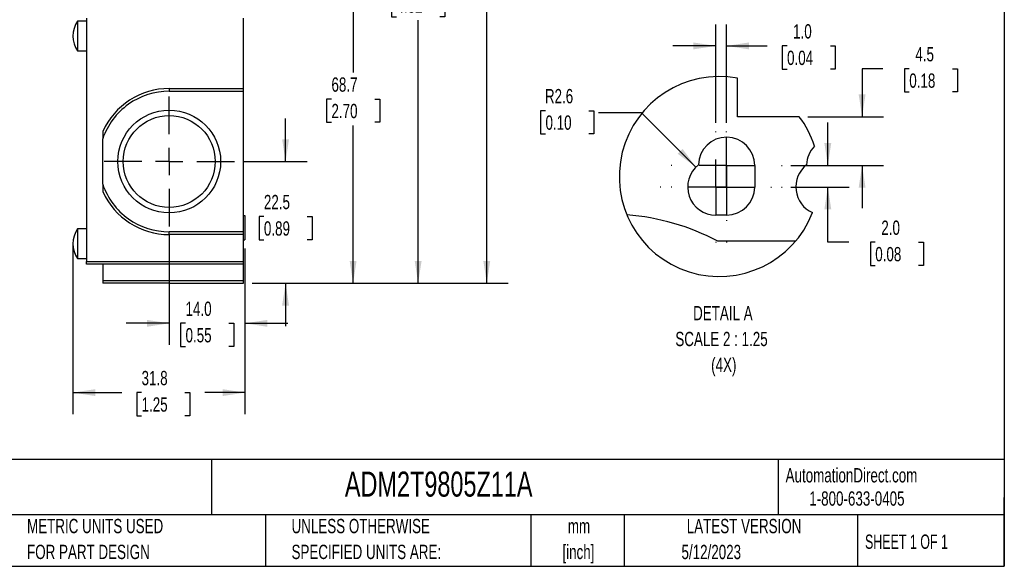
# Model space of a CAD drawing. Header units: millimetres. Extents: x 8 to 341, y 8 to 262.
# Tile 2 of 3: x 159 to 341, y 8 to 109. Entities that reach past the tile are written whole.
import ezdxf

# ---------------------------------------------------------------- set-up
doc = ezdxf.new("R2010")
doc.units = ezdxf.units.MM
doc.header["$LTSCALE"] = 1.25
doc.linetypes.add('CENTERX2', pattern=[20.32, 12.7, -2.54, 2.54, -2.54])
doc.layers.add('CENTER', color=40, linetype='CENTERX2')
doc.layers.add('SLD-DEFPOINTS', color=7, linetype='Continuous')
doc.layers.add('DIMENSIONS', color=140, linetype='Continuous', lineweight=25)
doc.layers.add('TEXT', color=140, linetype='Continuous', lineweight=25)
doc.styles.add('SLDTEXTSTYLE0', font='TXT', dxfattribs={"width": 0.7})
doc.styles.add('SLDTEXTSTYLE1', font='TXT', dxfattribs={"width": 0.65})
doc.dimstyles.new('SLDDIMSTYLE0', dxfattribs={"dimtxt": 2.69751, "dimasz": 4.1275, "dimexe": 0, "dimexo": 0.0625, "dimgap": 0.674377, "dimtad": 0, "dimtih": 1, "dimtoh": 1, "dimrnd": 1e-09, "dimzin": 12, "dimdsep": 46, "dimtxsty": 'SLDTEXTSTYLE0', "dimsah": 1, "dimcen": 0.09, "dimadec": 0, "dimazin": 3, "dimtfac": 1, "dimtofl": 0, "dimtmove": 0, "dimatfit": 3, "dimfxl": 0, "dimfrac": 2, "dimtolj": 1, "dimtzin": 12, "dimarcsym": 0})
doc.dimstyles.new('SLDDIMSTYLE1', dxfattribs={"dimtxt": 2.69751, "dimasz": 4.1275, "dimexe": 0, "dimexo": 0.0625, "dimgap": 0.674377, "dimtad": 0, "dimtih": 1, "dimtoh": 1, "dimrnd": 1e-09, "dimzin": 4, "dimdsep": 46, "dimtxsty": 'SLDTEXTSTYLE0', "dimsah": 1, "dimcen": 0.09, "dimadec": 0, "dimazin": 1, "dimtfac": 1, "dimtofl": 0, "dimtmove": 0, "dimatfit": 3, "dimfxl": 0, "dimfrac": 2, "dimtolj": 1, "dimtzin": 12, "dimarcsym": 0})
doc.dimstyles.new('SLDDIMSTYLE4', dxfattribs={"dimtxt": 2.69751, "dimasz": 4.1275, "dimexe": 0, "dimexo": 0.0625, "dimgap": 0.674377, "dimtad": 0, "dimtih": 1, "dimtoh": 1, "dimrnd": 1e-09, "dimzin": 12, "dimdsep": 46, "dimtxsty": 'SLDTEXTSTYLE0', "dimsah": 1, "dimcen": 0.09, "dimadec": 0, "dimazin": 3, "dimtfac": 1, "dimtmove": 0, "dimatfit": 0, "dimfxl": 0, "dimfrac": 2, "dimtolj": 1, "dimtzin": 12, "dimarcsym": 0})
doc.dimstyles.new('SLDDIMSTYLE5', dxfattribs={"dimtxt": 2.69751, "dimasz": 4.1275, "dimexe": 0, "dimexo": 0.0625, "dimgap": 0.674377, "dimtad": 0, "dimtih": 1, "dimtoh": 1, "dimrnd": 1e-09, "dimzin": 4, "dimdsep": 46, "dimtxsty": 'SLDTEXTSTYLE0', "dimsah": 1, "dimcen": 0.09, "dimadec": 0, "dimazin": 1, "dimtfac": 1, "dimtmove": 0, "dimatfit": 0, "dimfxl": 0, "dimfrac": 2, "dimtolj": 1, "dimtzin": 12, "dimarcsym": 0})
doc.dimstyles.new('SLDDIMSTYLE6', dxfattribs={"dimtxt": 2.69751, "dimasz": 4.1275, "dimexe": 0, "dimexo": 0.0625, "dimgap": 0.674377, "dimtad": 0, "dimtih": 1, "dimtoh": 1, "dimlfac": 0.5, "dimrnd": 1e-09, "dimzin": 4, "dimdsep": 46, "dimtxsty": 'SLDTEXTSTYLE0', "dimsah": 1, "dimcen": 0.09, "dimadec": 0, "dimazin": 1, "dimtfac": 1, "dimtmove": 0, "dimatfit": 0, "dimfxl": 0, "dimfrac": 2, "dimtolj": 1, "dimtzin": 12, "dimarcsym": 0})
doc.dimstyles.new('SLDDIMSTYLE7', dxfattribs={"dimtxt": 2.69751, "dimasz": 4.1275, "dimexe": 0, "dimexo": 0.0625, "dimgap": 0.674377, "dimtad": 0, "dimtih": 1, "dimtoh": 1, "dimlfac": 0.5, "dimrnd": 1e-09, "dimzin": 12, "dimdsep": 46, "dimtxsty": 'SLDTEXTSTYLE0', "dimsah": 1, "dimcen": 0.09, "dimadec": 0, "dimazin": 3, "dimtfac": 1, "dimtmove": 0, "dimatfit": 0, "dimfxl": 0, "dimfrac": 2, "dimtolj": 1, "dimtzin": 12, "dimarcsym": 0})
doc.dimstyles.new('SLDDIMSTYLE8', dxfattribs={"dimtxt": 2.69751, "dimasz": 4.1275, "dimexe": 0, "dimexo": 0.0625, "dimgap": 0.674377, "dimtad": 0, "dimtih": 1, "dimtoh": 1, "dimlfac": 0.5, "dimrnd": 1e-09, "dimzin": 12, "dimdsep": 46, "dimtxsty": 'SLDTEXTSTYLE0', "dimsah": 1, "dimcen": 0, "dimadec": 0, "dimazin": 3, "dimtfac": 1, "dimtofl": 0, "dimtmove": 0, "dimatfit": 3, "dimfxl": 0, "dimfrac": 2, "dimtolj": 1, "dimtzin": 12, "dimarcsym": 0})

# ---------------------------------------------------------------- blocks, each defined once
blk = doc.blocks.new('SW_NOTE_0')
at = {"layer": 'TEXT', "color": 0, "attachment_point": 1, "style": 'SLDTEXTSTYLE0'}
for s, insert, char_height in [('ACHIEVE IEC LIMIT SWITCH, PULL ACTION WITH RING, 90-DEGREE ADJUSTABLE HEAD, (1) N.O./(1) N.C. CONTACT(S), SNAP ACTION,', (0, 2.56), 1.98438), ('20-22MM OR 40-42MM HOLE SPACING, ZINC ALLOY, (3) 1/2IN NPT ENTRIES.', (0, -1.34), 1.9844)]:
    blk.add_mtext(s, dxfattribs=dict(at, insert=insert, char_height=char_height))
blk = doc.blocks.new('SW_NOTE_0_1')
at = {"layer": 'TEXT', "color": 0, "char_height": 2.646, "attachment_point": 2, "style": 'SLDTEXTSTYLE0'}
for s, insert in [('mm', (3.56, 3.41)), ('[inch]', (3.45, -1.37))]:
    blk.add_mtext(s, dxfattribs=dict(at, insert=insert))
blk = doc.blocks.new('SW_NOTE_0_2')
at = {"layer": 'TEXT', "color": 0, "char_height": 2.6458, "attachment_point": 1, "style": 'SLDTEXTSTYLE0'}
for s, insert in [('UNLESS OTHERWISE', (0, 3.41)), ('SPECIFIED UNITS ARE:', (0, -1.37))]:
    blk.add_mtext(s, dxfattribs=dict(at, insert=insert))
blk = doc.blocks.new('SW_NOTE_0_6')
at = {"layer": 'TEXT', "color": 0, "char_height": 2.6458, "attachment_point": 1, "style": 'SLDTEXTSTYLE0'}
for s, insert in [('METRIC UNITS USED', (0, 3.41)), ('FOR PART DESIGN', (0, -1.37))]:
    blk.add_mtext(s, dxfattribs=dict(at, insert=insert))
blk = doc.blocks.new('_D_14')
at = {"layer": 'DIMENSIONS'}
for p, q in [((169.09, 66), (169.09, 36.09)), ((200.89, 66.7), (200.89, 36.09)), ((169.09, 40.06), (178.13, 40.06)), ((181.78, 40.06), (180.88, 40.06)), ((180.88, 40.06), (180.88, 35.77)), ((189.8, 40.06), (190.7, 40.06)), ((190.7, 40.06), (190.7, 35.77)), ((200.89, 40.06), (193.45, 40.06)), ((180.88, 35.77), (181.78, 35.77)), ((190.7, 35.77), (189.8, 35.77))]:
    blk.add_line(p, q, dxfattribs=at)
for points in [[(169.09, 40.06), (173.22, 39.42), (173.22, 40.69)], [(200.89, 40.06), (196.77, 40.69), (196.77, 39.42)]]:
    blk.add_solid(points, dxfattribs=at)
at = {"layer": 'DIMENSIONS', "char_height": 2.646, "attachment_point": 1, "style": 'SLDTEXTSTYLE0'}
for s, insert in [('31.8', (181.78, 44.07)), ('1.25', (181.78, 39.18))]:
    blk.add_mtext(s, dxfattribs=dict(at, insert=insert))
blk = doc.blocks.new('_D_15')
at = {"layer": 'DIMENSIONS'}
for p, q in [((191.73, 170.09), (236.89, 170.09)), ((232.92, 170.09), (232.92, 118.72)), ((228.92, 113.83), (228.01, 113.83)), ((228.01, 113.83), (228.01, 109.54)), ((236.93, 113.83), (237.84, 113.83)), ((237.84, 113.83), (237.84, 109.54)), ((228.01, 109.54), (228.92, 109.54)), ((237.84, 109.54), (236.93, 109.54)), ((232.92, 60.29), (232.92, 108.94)), ((202.23, 60.29), (236.89, 60.29))]:
    blk.add_line(p, q, dxfattribs=at)
for points in [[(232.92, 170.09), (232.29, 165.96), (233.56, 165.96)], [(232.92, 60.29), (233.56, 64.41), (232.29, 64.41)]]:
    blk.add_solid(points, dxfattribs=at)
at = {"layer": 'DIMENSIONS', "char_height": 2.646, "attachment_point": 1, "style": 'SLDTEXTSTYLE0'}
for s, insert in [('109.8', (227.79, 117.84)), ('4.32', (228.92, 112.95))]:
    blk.add_mtext(s, dxfattribs=dict(at, insert=insert))
blk = doc.blocks.new('_D_16')
at = {"layer": 'DIMENSIONS'}
for p, q in [((190.23, 186.29), (249.59, 186.29)), ((245.62, 186.29), (245.62, 134.6)), ((241.61, 129.71), (240.7, 129.71)), ((240.7, 129.71), (240.7, 125.42)), ((249.63, 129.71), (250.53, 129.71)), ((250.53, 129.71), (250.53, 125.42)), ((240.7, 125.42), (241.61, 125.42)), ((245.62, 60.29), (245.62, 124.81)), ((250.53, 125.42), (249.63, 125.42)), ((202.23, 60.29), (249.59, 60.29))]:
    blk.add_line(p, q, dxfattribs=at)
for points in [[(245.62, 186.29), (244.98, 182.16), (246.25, 182.16)], [(245.62, 60.29), (246.25, 64.41), (244.98, 64.41)]]:
    blk.add_solid(points, dxfattribs=at)
at = {"layer": 'DIMENSIONS', "char_height": 2.646, "attachment_point": 1, "style": 'SLDTEXTSTYLE0'}
for s, insert in [('126.0', (240.49, 133.72)), ('4.96', (241.61, 128.83))]:
    blk.add_mtext(s, dxfattribs=dict(at, insert=insert))
blk = doc.blocks.new('_D_17')
at = {"layer": 'DIMENSIONS'}
for p, q in [((186.89, 69.16), (186.89, 48.9)), ((200.89, 66.7), (200.89, 48.9)), ((186.89, 52.87), (178.96, 52.87)), ((189.91, 52.87), (189, 52.87)), ((189, 52.87), (189, 48.58)), ((197.92, 52.87), (198.83, 52.87)), ((198.83, 52.87), (198.83, 48.58)), ((200.89, 52.87), (208.83, 52.87)), ((189, 48.58), (189.91, 48.58)), ((198.83, 48.58), (197.92, 48.58))]:
    blk.add_line(p, q, dxfattribs=at)
for points in [[(186.89, 52.87), (182.77, 53.5), (182.77, 52.23)], [(200.89, 52.87), (205.02, 52.23), (205.02, 53.5)]]:
    blk.add_solid(points, dxfattribs=at)
at = {"layer": 'DIMENSIONS', "char_height": 2.646, "attachment_point": 1, "style": 'SLDTEXTSTYLE0'}
for s, insert in [('14.0', (189.91, 56.88)), ('0.55', (189.91, 51.99))]:
    blk.add_mtext(s, dxfattribs=dict(at, insert=insert))
blk = doc.blocks.new('_D_18')
at = {"layer": 'DIMENSIONS'}
for p, q in [((208.41, 82.79), (208.41, 90.72)), ((200.52, 82.79), (212.38, 82.79)), ((204.4, 72.6), (203.5, 72.6)), ((203.5, 72.6), (203.5, 68.32)), ((212.42, 72.6), (213.32, 72.6)), ((213.32, 72.6), (213.32, 68.32)), ((203.5, 68.32), (204.4, 68.32)), ((213.32, 68.32), (212.42, 68.32)), ((202.23, 60.29), (212.38, 60.29)), ((208.41, 60.29), (208.41, 52.35))]:
    blk.add_line(p, q, dxfattribs=at)
for points in [[(208.41, 82.79), (209.04, 86.91), (207.77, 86.91)], [(208.41, 60.29), (207.77, 56.16), (209.04, 56.16)]]:
    blk.add_solid(points, dxfattribs=at)
at = {"layer": 'DIMENSIONS', "char_height": 2.646, "attachment_point": 1, "style": 'SLDTEXTSTYLE0'}
for s, insert in [('22.5', (204.4, 76.62)), ('0.89', (204.4, 71.73))]:
    blk.add_mtext(s, dxfattribs=dict(at, insert=insert))
blk = doc.blocks.new('_D_19')
at = {"layer": 'DIMENSIONS'}
for p, q in [((202.23, 128.99), (224.86, 128.99)), ((220.89, 128.99), (220.89, 99.22)), ((216.89, 94.33), (215.98, 94.33)), ((215.98, 94.33), (215.98, 90.04)), ((224.9, 94.33), (225.81, 94.33)), ((225.81, 94.33), (225.81, 90.04)), ((215.98, 90.04), (216.89, 90.04)), ((220.89, 60.29), (220.89, 89.44)), ((225.81, 90.04), (224.9, 90.04)), ((202.23, 60.29), (224.86, 60.29))]:
    blk.add_line(p, q, dxfattribs=at)
for points in [[(220.89, 128.99), (220.26, 124.86), (221.53, 124.86)], [(220.89, 60.29), (221.53, 64.41), (220.26, 64.41)]]:
    blk.add_solid(points, dxfattribs=at)
at = {"layer": 'DIMENSIONS', "char_height": 2.646, "attachment_point": 1, "style": 'SLDTEXTSTYLE0'}
for s, insert in [('68.7', (216.89, 98.34)), ('2.70', (216.89, 93.45))]:
    blk.add_mtext(s, dxfattribs=dict(at, insert=insert))
blk = doc.blocks.new('SW_CENTERMARKSYMBOL_18')
at = {"layer": 'CENTER', "color": 0}
for p, q in [((0, 5.08), (0, 12.04)), ((0, 0), (0, 2.54)), ((-5.08, 0), (-12.04, 0)), ((0, 0), (-2.54, 0)), ((0, 0), (0, -2.54)), ((0, 0), (2.54, 0)), ((5.08, 0), (12.04, 0)), ((0, -5.08), (0, -12.04))]:
    blk.add_line(p, q, dxfattribs=at)
blk = doc.blocks.new('_D_23')
at = {"layer": 'DIMENSIONS'}
for p, q in [((308.68, 82.07), (308.68, 90.01)), ((301.83, 82.07), (312.65, 82.07)), ((301.83, 78.07), (312.65, 78.07)), ((308.68, 67.86), (308.68, 78.07)), ((312.59, 67.86), (308.68, 67.86)), ((317.45, 67.86), (316.54, 67.86)), ((316.54, 67.86), (316.54, 63.57)), ((325.47, 67.86), (326.37, 67.86)), ((326.37, 67.86), (326.37, 63.57)), ((316.54, 63.57), (317.45, 63.57)), ((326.37, 63.57), (325.47, 63.57))]:
    blk.add_line(p, q, dxfattribs=at)
for points in [[(308.68, 82.07), (309.31, 86.2), (308.04, 86.2)], [(308.68, 78.07), (308.04, 73.95), (309.31, 73.95)]]:
    blk.add_solid(points, dxfattribs=at)
at = {"layer": 'DIMENSIONS', "char_height": 2.646, "attachment_point": 1, "style": 'SLDTEXTSTYLE0'}
for s, insert in [('2.0', (318.57, 71.87)), ('0.08', (317.45, 66.98))]:
    blk.add_mtext(s, dxfattribs=dict(at, insert=insert))
blk = doc.blocks.new('_D_24')
at = {"layer": 'DIMENSIONS'}
for p, q in [((318.88, 99.94), (315.02, 99.94)), ((315.02, 99.94), (315.02, 91.07)), ((323.74, 99.94), (322.83, 99.94)), ((322.83, 99.94), (322.83, 95.65)), ((331.76, 99.94), (332.66, 99.94)), ((332.66, 99.94), (332.66, 95.65)), ((322.83, 95.65), (323.74, 95.65)), ((332.66, 95.65), (331.76, 95.65)), ((304.99, 91.07), (318.99, 91.07)), ((301.83, 82.07), (318.99, 82.07)), ((315.02, 82.07), (315.02, 74.14))]:
    blk.add_line(p, q, dxfattribs=at)
for points in [[(315.02, 91.07), (315.65, 95.2), (314.38, 95.2)], [(315.02, 82.07), (314.38, 77.95), (315.65, 77.95)]]:
    blk.add_solid(points, dxfattribs=at)
at = {"layer": 'DIMENSIONS', "char_height": 2.646, "attachment_point": 1, "style": 'SLDTEXTSTYLE0'}
for s, insert in [('4.5', (324.86, 103.96)), ('0.18', (323.74, 99.07))]:
    blk.add_mtext(s, dxfattribs=dict(at, insert=insert))
blk = doc.blocks.new('_D_25')
at = {"layer": 'DIMENSIONS'}
for p, q in [((287.96, 89.94), (287.96, 108.13)), ((289.96, 89.94), (289.96, 108.13)), ((287.96, 104.16), (280.02, 104.16)), ((289.96, 104.16), (297.48, 104.16)), ((301.14, 104.16), (300.23, 104.16)), ((300.23, 104.16), (300.23, 99.87)), ((309.15, 104.16), (310.06, 104.16)), ((310.06, 104.16), (310.06, 99.87)), ((300.23, 99.87), (301.14, 99.87)), ((310.06, 99.87), (309.15, 99.87))]:
    blk.add_line(p, q, dxfattribs=at)
for points in [[(287.96, 104.16), (283.83, 104.8), (283.83, 103.53)], [(289.96, 104.16), (294.09, 103.53), (294.09, 104.8)]]:
    blk.add_solid(points, dxfattribs=at)
at = {"layer": 'DIMENSIONS', "char_height": 2.646, "attachment_point": 1, "style": 'SLDTEXTSTYLE0'}
for s, insert in [('1.0', (302.26, 108.18)), ('0.04', (301.14, 103.28))]:
    blk.add_mtext(s, dxfattribs=dict(at, insert=insert))
blk = doc.blocks.new('_D_26')
at = {"layer": 'DIMENSIONS'}
for p, q in [((256.47, 92.19), (255.56, 92.19)), ((255.56, 92.19), (255.56, 87.9)), ((264.48, 92.19), (265.39, 92.19)), ((265.39, 92.19), (265.39, 87.9)), ((274.23, 91.81), (266.29, 91.81)), ((284.29, 81.75), (274.23, 91.81)), ((255.56, 87.9), (256.47, 87.9)), ((265.39, 87.9), (264.48, 87.9))]:
    blk.add_line(p, q, dxfattribs=at)
blk.add_solid([(284.29, 81.75), (281.82, 85.12), (280.92, 84.22)], dxfattribs=at)
at = {"layer": 'DIMENSIONS', "char_height": 2.646, "attachment_point": 1, "style": 'SLDTEXTSTYLE0'}
for s, insert in [('R2.6', (256.36, 96.2)), ('0.10', (256.47, 91.31))]:
    blk.add_mtext(s, dxfattribs=dict(at, insert=insert))
blk = doc.blocks.new('SW_NOTE_0_7')
at = {"layer": 'TEXT', "color": 0, "attachment_point": 2, "style": 'SLDTEXTSTYLE0'}
for s, insert, char_height in [('DETAIL A', (8.02, 3.41), 2.646), ('SCALE 2 : 1.25', (7.77, -1.37), 2.6458), ('(4X)', (8.19, -6.14), 2.646)]:
    blk.add_mtext(s, dxfattribs=dict(at, insert=insert, char_height=char_height))
blk = doc.blocks.new('SW_CENTERMARKSYMBOL_20')
at = {"layer": 'CENTER', "color": 0}
for p, q in [((0, 10.16), (0, 10.28)), ((0, 0), (0, 5.08)), ((-10.16, 0), (-10.28, 0)), ((0, 0), (-5.08, 0)), ((0, 0), (0, -5.08)), ((0, 0), (5.08, 0)), ((10.16, 0), (10.28, 0)), ((0, -10.16), (0, -10.28))]:
    blk.add_line(p, q, dxfattribs=at)
blk = doc.blocks.new('SW_CENTERMARKSYMBOL_21')
at = {"layer": 'CENTER', "color": 0}
for p, q in [((0, 10.16), (0, 10.28)), ((0, 0), (0, 5.08)), ((-10.16, 0), (-10.28, 0)), ((0, 0), (-5.08, 0)), ((0, 0), (0, -5.08)), ((0, 0), (5.08, 0)), ((10.16, 0), (10.28, 0)), ((0, -10.16), (0, -10.28))]:
    blk.add_line(p, q, dxfattribs=at)
blk = doc.blocks.new('SW_CENTERMARKSYMBOL_22')
at = {"layer": 'CENTER', "color": 0}
for p, q in [((0, 10.16), (0, 10.28)), ((0, 0), (0, 5.08)), ((-10.16, 0), (-10.28, 0)), ((0, 0), (-5.08, 0)), ((0, 0), (0, -5.08)), ((0, 0), (5.08, 0)), ((10.16, 0), (10.28, 0)), ((0, -10.16), (0, -10.28))]:
    blk.add_line(p, q, dxfattribs=at)

msp = doc.modelspace()

# ---------------------------------------------------------------- linework, layer by layer
for p, q in [((171.593, 109.287), (171.593, 64.287)), ((200.643, 96.287), (200.643, 109.287)), ((171.593, 108.737), (169.943, 108.737)), ((169.943, 108.737), (169.943, 103.237)), ((169.943, 103.237), (171.593, 103.237)), ((291.962, 91.075), (291.962, 98.182)), ((186.893, 96.287), (200.643, 96.287)), ((186.893, 96.287), (186.893, 95.787)), ((186.893, 95.787), (200.643, 95.787)), ((200.643, 95.787), (200.643, 96.287)), ((200.643, 69.787), (200.643, 95.787)), ((303.406, 91.075), (291.962, 91.075)), ((174.593, 78.579), (174.593, 86.996)), ((295.162, 82.075), (295.162, 78.075)), ((289.962, 72.875), (287.962, 72.875)), ((200.643, 72.787), (200.893, 72.787)), ((200.893, 72.787), (200.893, 68.287)), ((171.593, 70.337), (169.943, 70.337)), ((169.943, 70.337), (169.943, 64.837)), ((200.643, 69.787), (186.893, 69.787)), ((186.893, 69.287), (186.893, 69.787)), ((200.643, 69.287), (186.893, 69.287)), ((200.643, 69.287), (200.643, 69.787)), ((200.643, 64.287), (200.643, 69.287)), ((200.643, 68.287), (200.893, 68.287)), ((302.726, 68.075), (288.334, 68.075)), ((169.943, 64.837), (171.593, 64.837)), ((171.593, 64.287), (200.643, 64.287)), ((171.593, 63.787), (171.593, 64.287)), ((200.643, 63.787), (171.593, 63.787)), ((174.593, 63.787), (174.593, 60.787)), ((186.893, 63.787), (186.893, 60.787)), ((200.643, 63.787), (200.643, 64.287)), ((200.643, 60.787), (200.643, 63.787)), ((174.593, 60.787), (186.893, 60.787)), ((186.893, 60.787), (186.893, 60.287)), ((186.893, 60.787), (200.643, 60.787)), ((186.893, 60.287), (200.643, 60.287)), ((200.643, 60.287), (200.643, 60.787))]:
    msp.add_line(p, q)
for radius in [9.5, 8.5]:
    msp.add_circle((186.893, 82.787), radius)
for centre, radius, start, end in [((173.967, 105.987), 4.874, 145.64819, 214.35181), ((186.893, 82.787), 13.5, 90, 155.65935), ((289.962, 82.075), 5.2, 360, 178.90334), ((309.841, 82.101), 5.079, 135.71326, 179.17383), ((287.962, 78.075), 5.2, 127.96654, 270), ((307.958, 78.077), 5.196, 127.94291, 245.9727), ((186.893, 82.787), 13.5, 204.34065, 270), ((289.962, 78.075), 5.2, 270.00004, 359.99996), ((268.108, 29.442), 43.607, 62.36639, 85.50423), ((173.967, 67.587), 4.874, 145.64819, 214.35181)]:
    msp.add_arc(centre, radius, start, end)
for points, knots in [([(186.893, 95.787), (184.182, 95.787), (181.539, 94.94), (177.128, 91.787), (175.471, 89.561), (174.593, 86.996)], [0, 0, 0, 0, 0.5, 0.5, 1, 1, 1, 1]), ([(174.593, 88.352), (174.593, 88.352), (174.593, 88.319), (174.593, 88.231), (174.593, 88.177), (174.593, 88.007), (174.593, 87.882), (174.593, 87.508), (174.593, 87.253), (174.593, 86.996)], [0, 0, 0, 0, 0.125, 0.125, 0.25, 0.25, 0.5, 0.5, 1, 1, 1, 1]), ([(174.593, 78.579), (175.471, 76.014), (177.128, 73.788), (181.539, 70.635), (184.182, 69.787), (186.893, 69.787)], [0, 0, 0, 0, 0.5, 0.5, 1, 1, 1, 1]), ([(174.593, 78.579), (174.593, 78.322), (174.593, 78.068), (174.593, 77.695), (174.593, 77.57), (174.593, 77.399), (174.593, 77.345), (174.593, 77.256), (174.593, 77.223), (174.593, 77.223)], [0, 0, 0, 0, 0.5, 0.5, 0.75, 0.75, 0.875, 0.875, 1, 1, 1, 1]), ([(174.593, 60.787), (174.593, 60.722), (174.593, 60.661), (174.593, 60.565), (174.593, 60.527), (174.593, 60.433), (174.593, 60.394), (174.593, 60.305), (174.593, 60.287), (174.593, 60.287)], [0, 0, 0, 0, 0.125, 0.125, 0.25, 0.25, 0.5, 0.5, 1, 1, 1, 1]), ([(186.893, 60.287), (184.182, 60.287), (181.539, 60.287), (177.128, 60.287), (175.471, 60.287), (174.593, 60.287)], [0, 0, 0, 0, 0.5, 0.5, 1, 1, 1, 1])]:
    msp.add_open_spline(points, degree=3, knots=knots)
at = {"layer": 'DIMENSIONS'}
msp.add_line((169.093, 67.587), (169.093, 64.727), dxfattribs=at)
at = {"layer": 'SLD-DEFPOINTS'}
for start, end in [(79.52471, 338.84389), (17.77712, 36.7904)]:
    msp.add_arc((288.601, 80.003), 18.488, start, end, dxfattribs=at)
at = {"layer": 'TEXT'}
for p, q in [((341.312, 261.938), (341.312, 7.937)), ((341.312, 27.658), (7.937, 27.658)), ((194.699, 27.658), (194.699, 17.462)), ((299.469, 27.658), (299.469, 17.462)), ((341.312, 7.937), (341.312, 20.637)), ((341.312, 17.462), (7.937, 17.462)), ((204.725, 17.462), (204.725, 7.937)), ((253.78, 17.462), (253.78, 7.937)), ((271.015, 17.462), (271.015, 7.937)), ((314.186, 17.462), (314.186, 7.937)), ((7.937, 7.937), (341.312, 7.937))]:
    msp.add_line(p, q, dxfattribs=at)

# ---------------------------------------------------------------- block references
at = {"layer": 'CENTER'}
for name, p in [('SW_CENTERMARKSYMBOL_18', (186.893, 82.787)), ('SW_CENTERMARKSYMBOL_21', (289.962, 82.075)), ('SW_CENTERMARKSYMBOL_22', (287.962, 78.075)), ('SW_CENTERMARKSYMBOL_20', (289.962, 78.075))]:
    msp.add_blockref(name, p, dxfattribs=at)
at = {"layer": 'TEXT'}
for name, p in [('SW_NOTE_0_7', (281.25, 52.664)), ('SW_NOTE_0', (9.957, 22.77)), ('SW_NOTE_0_6', (160.598, 13.294)), ('SW_NOTE_0_2', (209.51, 13.294)), ('SW_NOTE_0_1', (259.108, 13.291))]:
    msp.add_blockref(name, p, dxfattribs=at)

# ---------------------------------------------------------------- texts
for s, insert, char_height, attachment_point, style in [('ADM2T9805Z11A', (219.377, 25.455), 4.63021, 1, 'SLDTEXTSTYLE0'), ('AutomationDirect.com', (300.869, 26.096), 2.64583, 1, 'SLDTEXTSTYLE0'), ('1-800-633-0405', (305.239, 21.796), 2.64583, 1, 'SLDTEXTSTYLE0'), ('LATEST VERSION', (293.19, 16.705), 2.64583, 2, 'SLDTEXTSTYLE0'), ('SHEET 1 OF 1', (315.552, 13.814), 2.64583, 1, 'SLDTEXTSTYLE1'), ('5/12/2023', (287.127, 11.909), 2.6458, 2, 'SLDTEXTSTYLE0')]:
    msp.add_mtext(s, dxfattribs=dict(at, insert=insert, char_height=char_height, attachment_point=attachment_point, style=style))

# ---------------------------------------------------------------- dimensions: what is measured, and where the dimension line sits
at = {"layer": 'DIMENSIONS'}
for base, p1, p2, dimstyle, picture, middle in [((245.618, 60.287), (188.643, 186.287), (200.643, 60.287), 'SLDDIMSTYLE1', '_D_16', (245.618, 129.705)), ((232.925, 60.287), (190.143, 170.089), (200.643, 60.287), 'SLDDIMSTYLE0', '_D_15', (232.925, 113.827)), ((220.893, 128.987), (200.643, 60.287), (200.643, 128.987), 'SLDDIMSTYLE0', '_D_19', (220.893, 94.327)), ((315.018, 91.075), (300.242, 82.075), (303.406, 91.075), 'SLDDIMSTYLE7', '_D_24', (315.018, 99.942)), ((208.41, 82.787), (200.643, 60.287), (198.933, 82.787), 'SLDDIMSTYLE4', '_D_18', (208.41, 72.603)), ((308.679, 78.075), (300.242, 82.075), (300.242, 78.075), 'SLDDIMSTYLE6', '_D_23', (308.679, 67.86))]:
    dim = msp.add_linear_dim(base=base, p1=p1, p2=p2, angle=90, dimstyle=dimstyle, dxfattribs=at)
    dim.commit()
    dim.dimension.update_dxf_attribs({"geometry": picture, "text_midpoint": middle, "dimtype": 160})
for base, p1, p2, dimstyle, picture, middle in [((289.962, 104.161), (287.962, 88.355), (289.962, 88.355), 'SLDDIMSTYLE6', '_D_25', (305.144, 104.161)), ((200.893, 52.867), (186.893, 70.747), (200.893, 68.287), 'SLDDIMSTYLE5', '_D_17', (193.914, 52.867)), ((200.893, 40.057), (169.093, 67.587), (200.893, 68.287), 'SLDDIMSTYLE0', '_D_14', (185.789, 40.057))]:
    dim = msp.add_linear_dim(base=base, p1=p1, p2=p2, dimstyle=dimstyle, dxfattribs=at)
    dim.commit()
    dim.dimension.update_dxf_attribs({"geometry": picture, "text_midpoint": middle, "dimtype": 160})
dim = msp.add_radius_dim(center=(287.962, 78.075), mpoint=(284.285, 81.752), dimstyle='SLDDIMSTYLE8', dxfattribs=at)
dim.commit()
dim.dimension.update_dxf_attribs({"geometry": '_D_26', "text_midpoint": (260.474, 91.806), "dimtype": 164})

doc.saveas('drawing.dxf')
